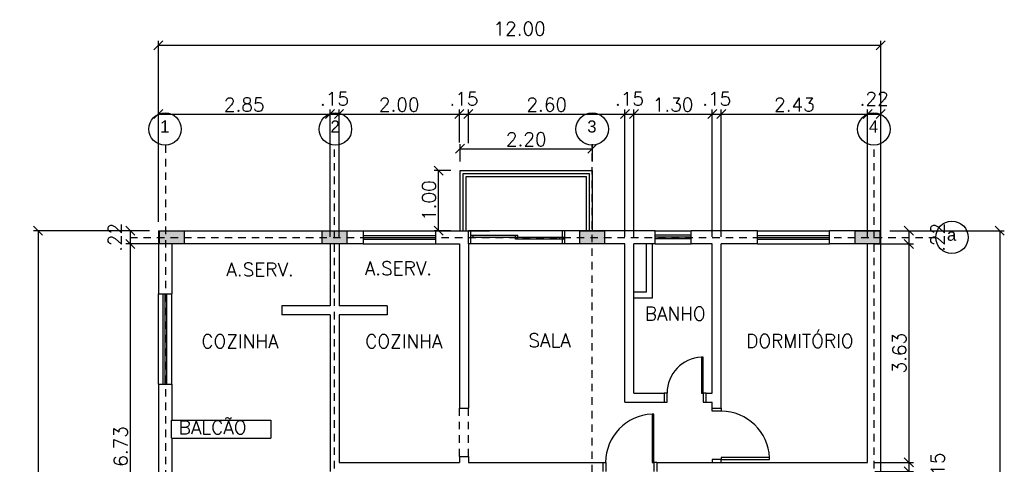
# Model space of a CAD drawing. Header units: metres. Extents: x 224.5 to 240.9, y 27.3 to 47.7.
# Tile 3 of 3: x 224.5 to 240.9, y 40.3 to 47.7. Entities that reach past the tile are written whole.
import ezdxf

# ---------------------------------------------------------------- set-up
doc = ezdxf.new("R2010")
doc.units = ezdxf.units.M
doc.header["$MEASUREMENT"] = 0
doc.linetypes.add('HIDDEN2', pattern=[0.1875, 0.125, -0.0625])
doc.linetypes.add('PLANTA TIPO$0$HIDDEN2', pattern=[0.1875, 0.125, -0.0625])
for name, color, linetype in [('ARQ-PROJ-01', 1, 'HIDDEN2'), ('PLANTA TIPO$0$ARQ-ALVENARIA', 4, 'Continuous'), ('PLANTA TIPO$0$ARQ-COTAS', 30, 'Continuous'), ('PLANTA TIPO$0$ARQ-LINHA FINA', 1, 'Continuous'), ('PLANTA TIPO$0$ARQ-LINHA-01', 1, 'Continuous'), ('PLANTA TIPO$0$ARQ-LINHA-02', 30, 'Continuous'), ('PLANTA TIPO$0$ARQ-PROJ-01', 1, 'PLANTA TIPO$0$HIDDEN2'), ('PLANTA TIPO$0$ARQ-TEXTO3', 3, 'Continuous')]:
    doc.layers.add(name, color=color, linetype=linetype)
doc.styles.add('PLANTA TIPO$0$ROMANS', font='romans.shx')
doc.styles.get("Standard").update_dxf_attribs({"font": 'arial.ttf'})
doc.dimstyles.new('PLANTA TIPO$0$1-150', dxfattribs={"dimscale": 1.5, "dimtxt": 0.15, "dimasz": 0.1, "dimexe": 0.05, "dimexo": 0.1, "dimgap": 0.03, "dimtad": 1, "dimzin": 5, "dimdsep": 46, "dimtxsty": 'PLANTA TIPO$0$ROMANS', "dimblk": 'PLANTA TIPO$0$_Oblique', "dimcen": 0, "dimclrd": 256, "dimclre": 256, "dimclrt": 2, "dimadec": 0, "dimazin": 0, "dimtfac": 1, "dimtofl": 0, "dimtmove": 2, "dimatfit": 3, "dimfxl": 0.04, "dimtolj": 1, "dimtzin": 1, "dimarcsym": 0})

# ---------------------------------------------------------------- blocks, each defined once
blk = doc.blocks.new('PLANTA TIPO$0$_Oblique')
at = {"color": 0, "linetype": 'ByBlock', "lineweight": -2}
blk.add_line((-0.5, -0.5), (0.5, 0.5), dxfattribs=at)
blk = doc.blocks.new('*D124')
at = {"layer": 'DEFPOINTS', "color": 0, "transparency": 16777216}
for p in [(238.802, 47.293), (226.802, 44.21), (238.802, 44.21)]:
    blk.add_point(p, dxfattribs=at)
at = {"layer": 'PLANTA TIPO$0$ARQ-COTAS', "lineweight": -2, "transparency": 16777216}
for p, q in [((226.802, 44.36), (226.802, 47.368)), ((226.802, 47.293), (238.802, 47.293)), ((238.802, 44.36), (238.802, 47.368))]:
    blk.add_line(p, q, dxfattribs=at)
at = {"layer": 'PLANTA TIPO$0$ARQ-COTAS', "lineweight": -2, "transparency": 16777216, "xscale": 0.15, "yscale": 0.15, "zscale": 0.15, "rotation": 180}
blk.add_blockref('PLANTA TIPO$0$_Oblique', (226.802, 47.293), dxfattribs=at)
at = {"layer": 'PLANTA TIPO$0$ARQ-COTAS', "lineweight": -2, "transparency": 16777216, "xscale": 0.15, "yscale": 0.15, "zscale": 0.15}
blk.add_blockref('PLANTA TIPO$0$_Oblique', (238.802, 47.293), dxfattribs=at)
at = {"layer": 'PLANTA TIPO$0$ARQ-COTAS', "color": 2, "transparency": 16777216, "insert": (232.802, 47.569), "char_height": 0.225, "attachment_point": 5, "style": 'PLANTA TIPO$0$ROMANS'}
blk.add_mtext('\\A1;12.00', dxfattribs=at)
blk = doc.blocks.new('*D92')
at = {"layer": 'DEFPOINTS', "color": 0, "transparency": 16777216}
for p in [(231.802, 46.147), (231.802, 45.698), (229.802, 43.96)]:
    blk.add_point(p, dxfattribs=at)
at = {"layer": 'PLANTA TIPO$0$ARQ-COTAS', "lineweight": -2, "transparency": 16777216}
for p, q in [((229.802, 44.11), (229.802, 46.222)), ((229.802, 46.147), (231.802, 46.147)), ((231.802, 45.848), (231.802, 46.222))]:
    blk.add_line(p, q, dxfattribs=at)
at = {"layer": 'PLANTA TIPO$0$ARQ-COTAS', "lineweight": -2, "transparency": 16777216, "xscale": 0.15, "yscale": 0.15, "zscale": 0.15, "rotation": 180}
blk.add_blockref('PLANTA TIPO$0$_Oblique', (229.802, 46.147), dxfattribs=at)
at = {"layer": 'PLANTA TIPO$0$ARQ-COTAS', "lineweight": -2, "transparency": 16777216, "xscale": 0.15, "yscale": 0.15, "zscale": 0.15}
blk.add_blockref('PLANTA TIPO$0$_Oblique', (231.802, 46.147), dxfattribs=at)
at = {"layer": 'PLANTA TIPO$0$ARQ-COTAS', "color": 2, "transparency": 16777216, "insert": (230.802, 46.305), "char_height": 0.225, "attachment_point": 5, "style": 'PLANTA TIPO$0$ROMANS'}
blk.add_mtext('\\A1;2.00', dxfattribs=at)
blk = doc.blocks.new('*D93')
at = {"layer": 'DEFPOINTS', "color": 0, "transparency": 16777216}
for p in [(229.652, 46.147), (226.802, 44.21), (229.652, 43.96)]:
    blk.add_point(p, dxfattribs=at)
at = {"layer": 'PLANTA TIPO$0$ARQ-COTAS', "lineweight": -2, "transparency": 16777216}
for p, q in [((226.802, 44.36), (226.802, 46.222)), ((226.802, 46.147), (229.652, 46.147)), ((229.652, 44.11), (229.652, 46.222))]:
    blk.add_line(p, q, dxfattribs=at)
at = {"layer": 'PLANTA TIPO$0$ARQ-COTAS', "lineweight": -2, "transparency": 16777216, "xscale": 0.15, "yscale": 0.15, "zscale": 0.15, "rotation": 180}
blk.add_blockref('PLANTA TIPO$0$_Oblique', (226.802, 46.147), dxfattribs=at)
at = {"layer": 'PLANTA TIPO$0$ARQ-COTAS', "lineweight": -2, "transparency": 16777216, "xscale": 0.15, "yscale": 0.15, "zscale": 0.15}
blk.add_blockref('PLANTA TIPO$0$_Oblique', (229.652, 46.147), dxfattribs=at)
at = {"layer": 'PLANTA TIPO$0$ARQ-COTAS', "color": 2, "transparency": 16777216, "insert": (228.227, 46.305), "char_height": 0.225, "attachment_point": 5, "style": 'PLANTA TIPO$0$ROMANS'}
blk.add_mtext('\\A1;2.85', dxfattribs=at)
blk = doc.blocks.new('*D94')
at = {"layer": 'DEFPOINTS', "color": 0, "transparency": 16777216}
for p in [(229.802, 46.147), (229.652, 43.96), (229.802, 43.96)]:
    blk.add_point(p, dxfattribs=at)
at = {"layer": 'PLANTA TIPO$0$ARQ-COTAS', "lineweight": -2, "transparency": 16777216}
for p, q in [((229.652, 44.11), (229.652, 46.222)), ((229.652, 46.147), (229.802, 46.147)), ((229.802, 44.11), (229.802, 46.222))]:
    blk.add_line(p, q, dxfattribs=at)
at = {"layer": 'PLANTA TIPO$0$ARQ-COTAS', "lineweight": -2, "transparency": 16777216, "xscale": 0.15, "yscale": 0.15, "zscale": 0.15, "rotation": 180}
blk.add_blockref('PLANTA TIPO$0$_Oblique', (229.652, 46.147), dxfattribs=at)
at = {"layer": 'PLANTA TIPO$0$ARQ-COTAS', "lineweight": -2, "transparency": 16777216, "xscale": 0.15, "yscale": 0.15, "zscale": 0.15}
blk.add_blockref('PLANTA TIPO$0$_Oblique', (229.802, 46.147), dxfattribs=at)
at = {"layer": 'PLANTA TIPO$0$ARQ-COTAS', "color": 2, "transparency": 16777216, "insert": (229.727, 46.402), "char_height": 0.225, "attachment_point": 5, "style": 'PLANTA TIPO$0$ROMANS'}
blk.add_mtext('\\A1;.15', dxfattribs=at)
blk = doc.blocks.new('*D95')
at = {"layer": 'DEFPOINTS', "color": 0, "transparency": 16777216}
for p in [(234.702, 46.147), (234.552, 43.96), (234.702, 43.96)]:
    blk.add_point(p, dxfattribs=at)
at = {"layer": 'PLANTA TIPO$0$ARQ-COTAS', "lineweight": -2, "transparency": 16777216}
for p, q in [((234.552, 44.11), (234.552, 46.222)), ((234.552, 46.147), (234.702, 46.147)), ((234.702, 44.11), (234.702, 46.222))]:
    blk.add_line(p, q, dxfattribs=at)
at = {"layer": 'PLANTA TIPO$0$ARQ-COTAS', "lineweight": -2, "transparency": 16777216, "xscale": 0.15, "yscale": 0.15, "zscale": 0.15, "rotation": 180}
blk.add_blockref('PLANTA TIPO$0$_Oblique', (234.552, 46.147), dxfattribs=at)
at = {"layer": 'PLANTA TIPO$0$ARQ-COTAS', "lineweight": -2, "transparency": 16777216, "xscale": 0.15, "yscale": 0.15, "zscale": 0.15}
blk.add_blockref('PLANTA TIPO$0$_Oblique', (234.702, 46.147), dxfattribs=at)
at = {"layer": 'PLANTA TIPO$0$ARQ-COTAS', "color": 2, "transparency": 16777216, "insert": (234.627, 46.402), "char_height": 0.225, "attachment_point": 5, "style": 'PLANTA TIPO$0$ROMANS'}
blk.add_mtext('\\A1;.15', dxfattribs=at)
blk = doc.blocks.new('*D96')
at = {"layer": 'DEFPOINTS', "color": 0, "transparency": 16777216}
for p in [(231.952, 46.147), (231.802, 45.525), (231.952, 45.516)]:
    blk.add_point(p, dxfattribs=at)
at = {"layer": 'PLANTA TIPO$0$ARQ-COTAS', "lineweight": -2, "transparency": 16777216}
for p, q in [((231.802, 45.675), (231.802, 46.222)), ((231.802, 46.147), (231.952, 46.147)), ((231.952, 45.666), (231.952, 46.222))]:
    blk.add_line(p, q, dxfattribs=at)
at = {"layer": 'PLANTA TIPO$0$ARQ-COTAS', "lineweight": -2, "transparency": 16777216, "xscale": 0.15, "yscale": 0.15, "zscale": 0.15, "rotation": 180}
blk.add_blockref('PLANTA TIPO$0$_Oblique', (231.802, 46.147), dxfattribs=at)
at = {"layer": 'PLANTA TIPO$0$ARQ-COTAS', "lineweight": -2, "transparency": 16777216, "xscale": 0.15, "yscale": 0.15, "zscale": 0.15}
blk.add_blockref('PLANTA TIPO$0$_Oblique', (231.952, 46.147), dxfattribs=at)
at = {"layer": 'PLANTA TIPO$0$ARQ-COTAS', "color": 2, "transparency": 16777216, "insert": (231.877, 46.402), "char_height": 0.225, "attachment_point": 5, "style": 'PLANTA TIPO$0$ROMANS'}
blk.add_mtext('\\A1;.15', dxfattribs=at)
blk = doc.blocks.new('*D97')
at = {"layer": 'DEFPOINTS', "color": 0, "transparency": 16777216}
for p in [(234.552, 46.147), (231.952, 45.516), (234.552, 43.96)]:
    blk.add_point(p, dxfattribs=at)
at = {"layer": 'PLANTA TIPO$0$ARQ-COTAS', "lineweight": -2, "transparency": 16777216}
for p, q in [((231.952, 45.666), (231.952, 46.222)), ((231.952, 46.147), (234.552, 46.147)), ((234.552, 44.11), (234.552, 46.222))]:
    blk.add_line(p, q, dxfattribs=at)
at = {"layer": 'PLANTA TIPO$0$ARQ-COTAS', "lineweight": -2, "transparency": 16777216, "xscale": 0.15, "yscale": 0.15, "zscale": 0.15, "rotation": 180}
blk.add_blockref('PLANTA TIPO$0$_Oblique', (231.952, 46.147), dxfattribs=at)
at = {"layer": 'PLANTA TIPO$0$ARQ-COTAS', "lineweight": -2, "transparency": 16777216, "xscale": 0.15, "yscale": 0.15, "zscale": 0.15}
blk.add_blockref('PLANTA TIPO$0$_Oblique', (234.552, 46.147), dxfattribs=at)
at = {"layer": 'PLANTA TIPO$0$ARQ-COTAS', "color": 2, "transparency": 16777216, "insert": (233.252, 46.305), "char_height": 0.225, "attachment_point": 5, "style": 'PLANTA TIPO$0$ROMANS'}
blk.add_mtext('\\A1;2.60', dxfattribs=at)
blk = doc.blocks.new('*D98')
at = {"layer": 'DEFPOINTS', "color": 0, "transparency": 16777216}
for p in [(236.152, 46.147), (236.002, 43.96), (236.152, 43.96)]:
    blk.add_point(p, dxfattribs=at)
at = {"layer": 'PLANTA TIPO$0$ARQ-COTAS', "lineweight": -2, "transparency": 16777216}
for p, q in [((236.002, 44.11), (236.002, 46.222)), ((236.002, 46.147), (236.152, 46.147)), ((236.152, 44.11), (236.152, 46.222))]:
    blk.add_line(p, q, dxfattribs=at)
at = {"layer": 'PLANTA TIPO$0$ARQ-COTAS', "lineweight": -2, "transparency": 16777216, "xscale": 0.15, "yscale": 0.15, "zscale": 0.15, "rotation": 180}
blk.add_blockref('PLANTA TIPO$0$_Oblique', (236.002, 46.147), dxfattribs=at)
at = {"layer": 'PLANTA TIPO$0$ARQ-COTAS', "lineweight": -2, "transparency": 16777216, "xscale": 0.15, "yscale": 0.15, "zscale": 0.15}
blk.add_blockref('PLANTA TIPO$0$_Oblique', (236.152, 46.147), dxfattribs=at)
at = {"layer": 'PLANTA TIPO$0$ARQ-COTAS', "color": 2, "transparency": 16777216, "insert": (236.077, 46.402), "char_height": 0.225, "attachment_point": 5, "style": 'PLANTA TIPO$0$ROMANS'}
blk.add_mtext('\\A1;.15', dxfattribs=at)
blk = doc.blocks.new('*D99')
at = {"layer": 'DEFPOINTS', "color": 0, "transparency": 16777216}
for p in [(236.002, 46.147), (234.702, 43.96), (236.002, 43.96)]:
    blk.add_point(p, dxfattribs=at)
at = {"layer": 'PLANTA TIPO$0$ARQ-COTAS', "lineweight": -2, "transparency": 16777216}
for p, q in [((234.702, 44.11), (234.702, 46.222)), ((234.702, 46.147), (236.002, 46.147)), ((236.002, 44.11), (236.002, 46.222))]:
    blk.add_line(p, q, dxfattribs=at)
at = {"layer": 'PLANTA TIPO$0$ARQ-COTAS', "lineweight": -2, "transparency": 16777216, "xscale": 0.15, "yscale": 0.15, "zscale": 0.15, "rotation": 180}
blk.add_blockref('PLANTA TIPO$0$_Oblique', (234.702, 46.147), dxfattribs=at)
at = {"layer": 'PLANTA TIPO$0$ARQ-COTAS', "lineweight": -2, "transparency": 16777216, "xscale": 0.15, "yscale": 0.15, "zscale": 0.15}
blk.add_blockref('PLANTA TIPO$0$_Oblique', (236.002, 46.147), dxfattribs=at)
at = {"layer": 'PLANTA TIPO$0$ARQ-COTAS', "color": 2, "transparency": 16777216, "insert": (235.352, 46.305), "char_height": 0.225, "attachment_point": 5, "style": 'PLANTA TIPO$0$ROMANS'}
blk.add_mtext('\\A1;1.30', dxfattribs=at)
blk = doc.blocks.new('*D100')
at = {"layer": 'DEFPOINTS', "color": 0, "transparency": 16777216}
for p in [(238.582, 46.147), (236.152, 43.96), (238.582, 43.96)]:
    blk.add_point(p, dxfattribs=at)
at = {"layer": 'PLANTA TIPO$0$ARQ-COTAS', "lineweight": -2, "transparency": 16777216}
for p, q in [((236.152, 44.11), (236.152, 46.222)), ((236.152, 46.147), (238.582, 46.147)), ((238.582, 44.11), (238.582, 46.222))]:
    blk.add_line(p, q, dxfattribs=at)
at = {"layer": 'PLANTA TIPO$0$ARQ-COTAS', "lineweight": -2, "transparency": 16777216, "xscale": 0.15, "yscale": 0.15, "zscale": 0.15, "rotation": 180}
blk.add_blockref('PLANTA TIPO$0$_Oblique', (236.152, 46.147), dxfattribs=at)
at = {"layer": 'PLANTA TIPO$0$ARQ-COTAS', "lineweight": -2, "transparency": 16777216, "xscale": 0.15, "yscale": 0.15, "zscale": 0.15}
blk.add_blockref('PLANTA TIPO$0$_Oblique', (238.582, 46.147), dxfattribs=at)
at = {"layer": 'PLANTA TIPO$0$ARQ-COTAS', "color": 2, "transparency": 16777216, "insert": (237.367, 46.305), "char_height": 0.225, "attachment_point": 5, "style": 'PLANTA TIPO$0$ROMANS'}
blk.add_mtext('\\A1;2.43', dxfattribs=at)
blk = doc.blocks.new('*D101')
at = {"layer": 'DEFPOINTS', "color": 0, "transparency": 16777216}
for p in [(238.802, 46.147), (238.582, 43.96), (238.802, 43.96)]:
    blk.add_point(p, dxfattribs=at)
at = {"layer": 'PLANTA TIPO$0$ARQ-COTAS', "lineweight": -2, "transparency": 16777216}
for p, q in [((238.582, 44.11), (238.582, 46.222)), ((238.582, 46.147), (238.802, 46.147)), ((238.802, 44.11), (238.802, 46.222))]:
    blk.add_line(p, q, dxfattribs=at)
at = {"layer": 'PLANTA TIPO$0$ARQ-COTAS', "lineweight": -2, "transparency": 16777216, "xscale": 0.15, "yscale": 0.15, "zscale": 0.15, "rotation": 180}
blk.add_blockref('PLANTA TIPO$0$_Oblique', (238.582, 46.147), dxfattribs=at)
at = {"layer": 'PLANTA TIPO$0$ARQ-COTAS', "lineweight": -2, "transparency": 16777216, "xscale": 0.15, "yscale": 0.15, "zscale": 0.15}
blk.add_blockref('PLANTA TIPO$0$_Oblique', (238.802, 46.147), dxfattribs=at)
at = {"layer": 'PLANTA TIPO$0$ARQ-COTAS', "color": 2, "transparency": 16777216, "insert": (238.692, 46.402), "char_height": 0.225, "attachment_point": 5, "style": 'PLANTA TIPO$0$ROMANS'}
blk.add_mtext('\\A1;.22', dxfattribs=at)
blk = doc.blocks.new('*D102')
at = {"layer": 'DEFPOINTS', "color": 0, "transparency": 16777216}
for p in [(226.802, 44.21), (224.802, 32.21), (226.802, 32.21)]:
    blk.add_point(p, dxfattribs=at)
at = {"layer": 'PLANTA TIPO$0$ARQ-COTAS', "lineweight": -2, "transparency": 16777216}
for p, q in [((226.652, 44.21), (224.727, 44.21)), ((224.802, 44.21), (224.802, 32.21)), ((226.652, 32.21), (224.727, 32.21))]:
    blk.add_line(p, q, dxfattribs=at)
at = {"layer": 'PLANTA TIPO$0$ARQ-COTAS', "lineweight": -2, "transparency": 16777216, "xscale": 0.15, "yscale": 0.15, "zscale": 0.15}
for p, rotation in [((224.802, 44.21), 90), ((224.802, 32.21), 270)]:
    blk.add_blockref('PLANTA TIPO$0$_Oblique', p, dxfattribs=dict(at, rotation=rotation))
at = {"layer": 'PLANTA TIPO$0$ARQ-COTAS', "color": 2, "transparency": 16777216, "insert": (224.644, 38.21), "char_height": 0.225, "attachment_point": 5, "rotation": 90, "style": 'PLANTA TIPO$0$ROMANS'}
blk.add_mtext('\\A1;12.00', dxfattribs=at)
blk = doc.blocks.new('*D103')
at = {"layer": 'DEFPOINTS', "color": 0, "transparency": 16777216}
for p in [(226.802, 44.21), (226.333, 43.99), (227.022, 43.99)]:
    blk.add_point(p, dxfattribs=at)
at = {"layer": 'PLANTA TIPO$0$ARQ-COTAS', "lineweight": -2, "transparency": 16777216}
for p, q in [((226.652, 44.21), (226.258, 44.21)), ((226.333, 44.21), (226.333, 43.99)), ((226.872, 43.99), (226.258, 43.99))]:
    blk.add_line(p, q, dxfattribs=at)
at = {"layer": 'PLANTA TIPO$0$ARQ-COTAS', "lineweight": -2, "transparency": 16777216, "xscale": 0.15, "yscale": 0.15, "zscale": 0.15}
for p, rotation in [((226.333, 44.21), 90), ((226.333, 43.99), 270)]:
    blk.add_blockref('PLANTA TIPO$0$_Oblique', p, dxfattribs=dict(at, rotation=rotation))
at = {"layer": 'PLANTA TIPO$0$ARQ-COTAS', "color": 2, "transparency": 16777216, "insert": (226.078, 44.1), "char_height": 0.225, "attachment_point": 5, "rotation": 90, "style": 'PLANTA TIPO$0$ROMANS'}
blk.add_mtext('\\A1;.22', dxfattribs=at)
blk = doc.blocks.new('*D104')
at = {"layer": 'DEFPOINTS', "color": 0, "transparency": 16777216}
for p in [(227.022, 43.99), (226.333, 37.26), (227.052, 37.26)]:
    blk.add_point(p, dxfattribs=at)
at = {"layer": 'PLANTA TIPO$0$ARQ-COTAS', "lineweight": -2, "transparency": 16777216}
for p, q in [((226.872, 43.99), (226.258, 43.99)), ((226.333, 43.99), (226.333, 37.26)), ((226.902, 37.26), (226.258, 37.26))]:
    blk.add_line(p, q, dxfattribs=at)
at = {"layer": 'PLANTA TIPO$0$ARQ-COTAS', "lineweight": -2, "transparency": 16777216, "xscale": 0.15, "yscale": 0.15, "zscale": 0.15}
for p, rotation in [((226.333, 43.99), 90), ((226.333, 37.26), 270)]:
    blk.add_blockref('PLANTA TIPO$0$_Oblique', p, dxfattribs=dict(at, rotation=rotation))
at = {"layer": 'PLANTA TIPO$0$ARQ-COTAS', "color": 2, "transparency": 16777216, "insert": (226.175, 40.625), "char_height": 0.225, "attachment_point": 5, "rotation": 90, "style": 'PLANTA TIPO$0$ROMANS'}
blk.add_mtext('\\A1;6.73', dxfattribs=at)
blk = doc.blocks.new('*D114')
at = {"layer": 'DEFPOINTS', "color": 0, "transparency": 16777216}
for p in [(238.802, 44.21), (238.552, 43.99), (239.268, 43.99)]:
    blk.add_point(p, dxfattribs=at)
at = {"layer": 'PLANTA TIPO$0$ARQ-COTAS', "lineweight": -2, "transparency": 16777216}
for p, q in [((238.952, 44.21), (239.343, 44.21)), ((239.268, 44.21), (239.268, 43.99)), ((238.702, 43.99), (239.343, 43.99))]:
    blk.add_line(p, q, dxfattribs=at)
at = {"layer": 'PLANTA TIPO$0$ARQ-COTAS', "lineweight": -2, "transparency": 16777216, "xscale": 0.15, "yscale": 0.15, "zscale": 0.15}
for p, rotation in [((239.268, 44.21), 90), ((239.268, 43.99), 270)]:
    blk.add_blockref('PLANTA TIPO$0$_Oblique', p, dxfattribs=dict(at, rotation=rotation))
at = {"layer": 'PLANTA TIPO$0$ARQ-COTAS', "color": 2, "transparency": 16777216, "insert": (239.748, 44.1), "char_height": 0.225, "attachment_point": 5, "rotation": 90, "style": 'PLANTA TIPO$0$ROMANS'}
blk.add_mtext('\\A1;.22', dxfattribs=at)
blk = doc.blocks.new('*D115')
at = {"layer": 'DEFPOINTS', "color": 0, "transparency": 16777216}
for p in [(238.552, 43.99), (238.552, 40.36), (239.268, 40.36)]:
    blk.add_point(p, dxfattribs=at)
at = {"layer": 'PLANTA TIPO$0$ARQ-COTAS', "lineweight": -2, "transparency": 16777216}
for p, q in [((238.702, 43.99), (239.343, 43.99)), ((239.268, 43.99), (239.268, 40.36)), ((238.702, 40.36), (239.343, 40.36))]:
    blk.add_line(p, q, dxfattribs=at)
at = {"layer": 'PLANTA TIPO$0$ARQ-COTAS', "lineweight": -2, "transparency": 16777216, "xscale": 0.15, "yscale": 0.15, "zscale": 0.15}
for p, rotation in [((239.268, 43.99), 90), ((239.268, 40.36), 270)]:
    blk.add_blockref('PLANTA TIPO$0$_Oblique', p, dxfattribs=dict(at, rotation=rotation))
at = {"layer": 'PLANTA TIPO$0$ARQ-COTAS', "color": 2, "transparency": 16777216, "insert": (239.111, 42.175), "char_height": 0.225, "attachment_point": 5, "rotation": 90, "style": 'PLANTA TIPO$0$ROMANS'}
blk.add_mtext('\\A1;3.63', dxfattribs=at)
blk = doc.blocks.new('*D116')
at = {"layer": 'DEFPOINTS', "color": 0, "transparency": 16777216}
for p in [(238.552, 40.36), (238.552, 40.21), (239.268, 40.21)]:
    blk.add_point(p, dxfattribs=at)
at = {"layer": 'PLANTA TIPO$0$ARQ-COTAS', "lineweight": -2, "transparency": 16777216}
for p, q in [((238.702, 40.36), (239.343, 40.36)), ((239.268, 40.36), (239.268, 40.21)), ((238.702, 40.21), (239.343, 40.21))]:
    blk.add_line(p, q, dxfattribs=at)
at = {"layer": 'PLANTA TIPO$0$ARQ-COTAS', "lineweight": -2, "transparency": 16777216, "xscale": 0.15, "yscale": 0.15, "zscale": 0.15}
for p, rotation in [((239.268, 40.36), 90), ((239.268, 40.21), 270)]:
    blk.add_blockref('PLANTA TIPO$0$_Oblique', p, dxfattribs=dict(at, rotation=rotation))
at = {"layer": 'PLANTA TIPO$0$ARQ-COTAS', "color": 2, "transparency": 16777216, "insert": (239.748, 40.285), "char_height": 0.225, "attachment_point": 5, "rotation": 90, "style": 'PLANTA TIPO$0$ROMANS'}
blk.add_mtext('\\A1;.15', dxfattribs=at)
blk = doc.blocks.new('*D119')
at = {"layer": 'DEFPOINTS', "color": 0, "transparency": 16777216}
for p in [(238.802, 44.21), (238.802, 32.21), (240.779, 32.21)]:
    blk.add_point(p, dxfattribs=at)
at = {"layer": 'PLANTA TIPO$0$ARQ-COTAS', "lineweight": -2, "transparency": 16777216}
for p, q in [((238.952, 44.21), (240.854, 44.21)), ((240.779, 44.21), (240.779, 32.21)), ((238.952, 32.21), (240.854, 32.21))]:
    blk.add_line(p, q, dxfattribs=at)
at = {"layer": 'PLANTA TIPO$0$ARQ-COTAS', "lineweight": -2, "transparency": 16777216, "xscale": 0.15, "yscale": 0.15, "zscale": 0.15}
for p, rotation in [((240.779, 44.21), 90), ((240.779, 32.21), 270)]:
    blk.add_blockref('PLANTA TIPO$0$_Oblique', p, dxfattribs=dict(at, rotation=rotation))
at = {"layer": 'PLANTA TIPO$0$ARQ-COTAS', "color": 2, "transparency": 16777216, "insert": (240.622, 38.21), "char_height": 0.225, "attachment_point": 5, "rotation": 90, "style": 'PLANTA TIPO$0$ROMANS'}
blk.add_mtext('\\A1;12.00', dxfattribs=at)
blk = doc.blocks.new('*D122')
at = {"layer": 'DEFPOINTS', "color": 0, "transparency": 16777216}
for p in [(234.012, 45.571), (231.812, 45.21), (234.012, 45.21)]:
    blk.add_point(p, dxfattribs=at)
at = {"layer": 'PLANTA TIPO$0$ARQ-COTAS', "lineweight": -2, "transparency": 16777216}
for p, q in [((231.812, 45.36), (231.812, 45.646)), ((234.012, 45.36), (234.012, 45.646)), ((231.812, 45.571), (234.012, 45.571))]:
    blk.add_line(p, q, dxfattribs=at)
at = {"layer": 'PLANTA TIPO$0$ARQ-COTAS', "lineweight": -2, "transparency": 16777216, "xscale": 0.15, "yscale": 0.15, "zscale": 0.15, "rotation": 180}
blk.add_blockref('PLANTA TIPO$0$_Oblique', (231.812, 45.571), dxfattribs=at)
at = {"layer": 'PLANTA TIPO$0$ARQ-COTAS', "lineweight": -2, "transparency": 16777216, "xscale": 0.15, "yscale": 0.15, "zscale": 0.15}
blk.add_blockref('PLANTA TIPO$0$_Oblique', (234.012, 45.571), dxfattribs=at)
at = {"layer": 'PLANTA TIPO$0$ARQ-COTAS', "color": 2, "transparency": 16777216, "insert": (232.912, 45.728), "char_height": 0.225, "attachment_point": 5, "style": 'PLANTA TIPO$0$ROMANS'}
blk.add_mtext('\\A1;2.20', dxfattribs=at)
blk = doc.blocks.new('*D123')
at = {"layer": 'DEFPOINTS', "color": 0, "transparency": 16777216}
for p in [(231.456, 45.21), (231.812, 45.21), (231.812, 44.21)]:
    blk.add_point(p, dxfattribs=at)
at = {"layer": 'PLANTA TIPO$0$ARQ-COTAS', "lineweight": -2, "transparency": 16777216}
for p, q in [((231.662, 45.21), (231.381, 45.21)), ((231.456, 44.21), (231.456, 45.21)), ((231.662, 44.21), (231.381, 44.21))]:
    blk.add_line(p, q, dxfattribs=at)
at = {"layer": 'PLANTA TIPO$0$ARQ-COTAS', "lineweight": -2, "transparency": 16777216, "xscale": 0.15, "yscale": 0.15, "zscale": 0.15}
for p, rotation in [((231.456, 45.21), 90), ((231.456, 44.21), 270)]:
    blk.add_blockref('PLANTA TIPO$0$_Oblique', p, dxfattribs=dict(at, rotation=rotation))
at = {"layer": 'PLANTA TIPO$0$ARQ-COTAS', "color": 2, "transparency": 16777216, "insert": (231.298, 44.71), "char_height": 0.225, "attachment_point": 5, "rotation": 90, "style": 'PLANTA TIPO$0$ROMANS'}
blk.add_mtext('\\A1;1.00', dxfattribs=at)
blk = doc.blocks.new('Pilares')
at = {"layer": 'PLANTA TIPO$0$ARQ-ALVENARIA', "ltscale": 2}
h = blk.add_hatch(dxfattribs=at)
h.set_pattern_fill('AR-CONC', color=256, scale=0.02)
h.set_pattern_definition([(50, (92.33163, 23.22097), (0.143452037, -0.012550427), [0.015, -0.165]), (355, (92.33163, 23.22097), (-0.02775027, 0.15043843), [0.012, -0.132]), (100.451444, (92.34359, 23.21993), (0.11570177, 0.137888), [0.01274804, -0.14022842]), (46.1842, (92.33163, 23.26097), (0.21344827, -0.03310386), [0.0225, -0.2475]), (96.635635, (92.34942, 23.25821), (0.18693239, 0.19482372), [0.01912207, -0.21034275]), (351.18416, (92.33163, 23.26097), (0.18693239, 0.19482372), [0.018, -0.198]), (21, (92.35163, 23.25097), (0.11938141, -0.08052378), [0.015, -0.165]), (326, (92.35163, 23.25097), (0.048663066, 0.14503001), [0.012, -0.132]), (71.451445, (92.36158, 23.24426), (0.168044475, 0.06450623), [0.01274804, -0.14022842]), (37.5, (92.33163, 23.22097), (0.002431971, 0.066578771), [0, -0.1304, 0, -0.134, 0, -0.1325]), (7.5, (92.33163, 23.22097), (0.052613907, 0.078882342), [0, -0.0764, 0, -0.1274, 0, -0.0505]), (327.5, (92.28703, 23.22097), (0.106764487, -0.004510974), [0, -0.05, 0, -0.156, 0, -0.207]), (317.5, (92.26703, 23.22097), (0.116637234, 0.020020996), [0, -0.065, 0, -0.1036, 0, -0.147])])
h.paths.add_polyline_path([(396.019, 74.594), (395.599, 74.594), (395.599, 74.394), (396.019, 74.394)])
h.paths.add_polyline_path([(400.588, 74.594), (400.168, 74.594), (400.168, 74.394), (400.588, 74.394)])
h.paths.add_polyline_path([(391.733, 74.594), (391.598, 74.594), (391.598, 74.394), (391.733, 74.394)])
h.paths.add_polyline_path([(391.598, 74.594), (391.313, 74.594), (391.313, 74.394), (391.598, 74.394)])
h.paths.add_polyline_path([(389.028, 74.594), (388.608, 74.594), (388.608, 74.394), (389.028, 74.394)])
h.paths.add_polyline_path([(388.808, 81.519), (388.608, 81.519), (388.608, 81.384), (388.808, 81.384)])
h.paths.add_polyline_path([(388.808, 81.384), (388.608, 81.384), (388.608, 81.099), (388.808, 81.099)])
h.paths.add_polyline_path([(391.583, 81.248), (391.463, 81.248), (391.463, 81.129), (391.583, 81.129)])
h.paths.add_polyline_path([(391.583, 81.369), (391.463, 81.369), (391.463, 81.248), (391.583, 81.248)])
h.paths.add_polyline_path([(395.868, 81.354), (395.748, 81.354)], flags=16)
h.paths.add_polyline_path([(395.869, 81.429), (395.748, 81.429), (395.749, 81.189), (395.87, 81.189)])
h.paths.add_polyline_path([(395.973, 78.169), (395.733, 78.169), (395.733, 78.049), (395.973, 78.049)])
h.paths.add_polyline_path([(391.583, 78.229), (391.463, 78.229), (391.463, 77.989), (391.583, 77.989)])
h.paths.add_polyline_path([(388.808, 78.319), (388.608, 78.319), (388.608, 77.899), (388.808, 77.899)])
h.paths.add_polyline_path([(389.028, 86.374), (388.608, 86.374), (388.608, 86.174), (389.028, 86.174)])
h.paths.add_polyline_path([(391.733, 86.374), (391.598, 86.374), (391.598, 86.174), (391.733, 86.174)])
h.paths.add_polyline_path([(391.598, 86.374), (391.314, 86.374), (391.314, 86.174), (391.598, 86.174)])
h.paths.add_polyline_path([(395.718, 86.374), (395.593, 86.374), (395.593, 86.174), (395.718, 86.174)])
h.paths.add_polyline_path([(396.013, 86.374), (395.718, 86.374), (395.718, 86.174), (396.013, 86.174)])
h.paths.add_polyline_path([(400.588, 86.374), (400.168, 86.374), (400.168, 86.174), (400.588, 86.174)])
h = blk.add_hatch(dxfattribs=at)
h.set_pattern_fill('AR-CONC', color=256, scale=0.02)
h.set_pattern_definition([(50, (0, 0), (0.143452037, -0.012550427), [0.015, -0.165]), (355, (0, 0), (-0.027750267, 0.150438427), [0.012, -0.132]), (100.451444, (0.01195, -0.00105), (0.11570177, 0.137888), [0.01274804, -0.14022842]), (46.1842, (0, 0.04), (0.213448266, -0.033103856), [0.0225, -0.2475]), (96.635635, (0.01779, 0.03724), (0.18693239, 0.19482372), [0.01912207, -0.21034275]), (351.184164, (0, 0.04), (0.18693239, 0.19482372), [0.018, -0.198]), (21, (0.02, 0.03), (0.11938141, -0.080523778), [0.015, -0.165]), (326, (0.02, 0.03), (0.048663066, 0.14503001), [0.012, -0.132]), (71.451445, (0.02995, 0.02329), (0.168044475, 0.06450623), [0.01274804, -0.14022842]), (37.5, (0, 0), (0.002431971, 0.066578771), [0, -0.1304, 0, -0.134, 0, -0.1325]), (7.5, (0, 0), (0.052613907, 0.078882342), [0, -0.0764, 0, -0.1274, 0, -0.0505]), (327.5, (-0.0446, 0), (0.106764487, -0.004510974), [0, -0.05, 0, -0.156, 0, -0.207]), (317.5, (-0.0646, 0), (0.116637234, 0.020020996), [0, -0.065, 0, -0.1036, 0, -0.147])])
h.paths.add_polyline_path([(400.588, 78.169), (400.348, 78.169), (400.348, 78.049), (400.588, 78.049)])
for points in [[(388.608, 86.174), (389.028, 86.174), (389.028, 86.374), (388.608, 86.374)], [(391.313, 86.174), (391.733, 86.174), (391.733, 86.374), (391.313, 86.374)], [(395.593, 86.174), (396.013, 86.174), (396.013, 86.374), (395.593, 86.374)], [(400.168, 86.174), (400.588, 86.174), (400.588, 86.374), (400.168, 86.374)], [(388.608, 81.099), (388.808, 81.099), (388.808, 81.519), (388.608, 81.519)], [(391.463, 81.129), (391.583, 81.129), (391.583, 81.369), (391.463, 81.369)], [(395.743, 81.189), (395.863, 81.189), (395.863, 81.429), (395.743, 81.429)], [(388.608, 77.899), (388.808, 77.899), (388.808, 78.319), (388.608, 78.319)], [(391.463, 77.989), (391.583, 77.989), (391.583, 78.229), (391.463, 78.229)], [(395.973, 78.049), (395.973, 78.169), (395.733, 78.169), (395.733, 78.049)], [(400.588, 78.049), (400.588, 78.169), (400.348, 78.169), (400.348, 78.049)], [(388.608, 74.394), (389.028, 74.394), (389.028, 74.594), (388.608, 74.594)], [(391.313, 74.394), (391.733, 74.394), (391.733, 74.594), (391.313, 74.594)], [(395.593, 74.394), (396.013, 74.394), (396.013, 74.594), (395.593, 74.594)], [(400.168, 74.394), (400.588, 74.394), (400.588, 74.594), (400.168, 74.594)]]:
    blk.add_lwpolyline(points, close=True, dxfattribs=at)
blk = doc.blocks.new('eixos')
for centre in [(388.708, 88.073), (391.538, 88.073), (395.803, 88.073), (400.483, 88.073), (401.78, 86.274), (401.78, 81.309), (401.78, 78.094), (401.93, 74.494)]:
    blk.add_circle(centre, 0.269)
at = {"layer": 'ARQ-PROJ-01'}
for p, q in [((388.713, 87.803), (388.713, 73.785)), ((391.523, 73.659), (391.523, 87.803)), ((395.803, 73.816), (395.803, 87.803)), ((400.488, 73.659), (400.488, 87.803)), ((388.123, 86.274), (401.51, 86.274)), ((388.123, 81.309), (401.51, 81.309)), ((388.123, 78.109), (401.51, 78.109)), ((388.273, 74.494), (401.66, 74.494))]:
    blk.add_line(p, q, dxfattribs=at)
at = {"char_height": 0.2, "attachment_point": 1}
for s, width, insert in [('1', 0.16224, (388.626, 88.216)), ('2', 0.16224, (391.456, 88.216)), ('3', 0.2, (395.721, 88.216)), ('4', 0.16224, (400.401, 88.216)), ('a', 0.16224, (401.697, 86.417)), ('b', 0.16224, (401.697, 81.452)), ('c', 0.16224, (401.697, 78.237)), ('d', 0.16224, (401.847, 74.637))]:
    blk.add_mtext_dynamic_manual_height_columns(s, width=width, gutter_width=1, heights=[0], dxfattribs=dict(at, insert=insert))

msp = doc.modelspace()

# ---------------------------------------------------------------- linework, layer by layer
for p, q in [((226.802, 44.21), (226.802, 44.21)), ((227.021, 40.76), (227.021, 40.76))]:
    msp.add_line(p, q)
at = {"layer": 'PLANTA TIPO$0$ARQ-ALVENARIA'}
for p, q in [((226.802, 44.21), (226.802, 43.16)), ((226.802, 44.21), (230.202, 44.21)), ((231.402, 44.21), (232.302, 44.21)), ((235.052, 44.21), (233.502, 44.21)), ((236.752, 44.21), (235.652, 44.21)), ((238.802, 44.21), (237.952, 44.21)), ((238.802, 37.46), (238.802, 44.21)), ((227.022, 43.99), (227.022, 43.16)), ((230.202, 43.99), (227.022, 43.99)), ((229.652, 43.99), (229.652, 42.96)), ((229.802, 43.99), (229.802, 42.96)), ((231.402, 43.99), (231.802, 43.99)), ((231.802, 43.99), (231.802, 41.26)), ((231.952, 43.99), (231.952, 41.26)), ((234.552, 43.99), (233.502, 43.99)), ((234.552, 41.36), (234.552, 43.99)), ((234.702, 41.51), (234.702, 43.99)), ((235.052, 43.99), (234.702, 43.99)), ((234.902, 43.99), (234.902, 43.19)), ((235.002, 43.99), (235.002, 43.09)), ((236.002, 43.99), (235.652, 43.99)), ((236.002, 41.51), (236.002, 43.99)), ((236.152, 41.26), (236.152, 43.99)), ((236.752, 43.99), (236.152, 43.99)), ((238.582, 43.99), (237.952, 43.99)), ((238.582, 40.36), (238.582, 43.99)), ((234.902, 43.19), (234.702, 43.19)), ((235.002, 43.09), (234.702, 43.09)), ((228.852, 42.96), (228.852, 42.81)), ((229.652, 42.96), (228.852, 42.96)), ((230.602, 42.96), (229.802, 42.96)), ((230.602, 42.96), (230.602, 42.81)), ((229.652, 42.81), (228.852, 42.81)), ((229.652, 42.81), (229.652, 40.21)), ((229.802, 42.81), (229.802, 40.36)), ((230.602, 42.81), (229.802, 42.81)), ((226.802, 41.66), (226.802, 38.567)), ((227.022, 41.66), (227.022, 41.06)), ((234.702, 41.51), (235.202, 41.51)), ((235.202, 41.51), (235.202, 41.36)), ((235.902, 41.51), (236.002, 41.51)), ((235.902, 41.36), (235.902, 41.51)), ((231.802, 41.26), (231.952, 41.26)), ((234.552, 41.36), (235.202, 41.36)), ((235.902, 41.36), (236.002, 41.36)), ((236.002, 41.26), (236.002, 41.36)), ((236.002, 41.26), (236.152, 41.26)), ((227.021, 40.76), (227.021, 41.06)), ((227.022, 40.76), (227.022, 38.567)), ((231.802, 40.46), (231.802, 40.36)), ((231.802, 40.46), (231.952, 40.46)), ((231.952, 40.46), (231.952, 40.36)), ((229.802, 40.36), (231.802, 40.36)), ((231.952, 40.36), (234.182, 40.36)), ((234.182, 40.36), (234.182, 40.21)), ((235.082, 40.36), (235.082, 40.21)), ((235.082, 40.36), (236.002, 40.36)), ((236.002, 40.36), (236.152, 40.36)), ((236.152, 40.36), (238.582, 40.36))]:
    msp.add_line(p, q, dxfattribs=at)
at = {"layer": 'PLANTA TIPO$0$ARQ-LINHA FINA', "ltscale": 2}
for p, q in [((235.852, 42.11), (235.822, 42.11)), ((235.822, 42.11), (235.822, 41.51)), ((235.852, 41.51), (235.852, 42.11)), ((235.252, 41.51), (235.202, 41.51)), ((235.252, 41.435), (235.252, 41.51)), ((235.252, 41.36), (235.252, 41.435)), ((235.822, 41.51), (235.852, 41.51)), ((235.902, 41.51), (235.852, 41.51)), ((235.852, 41.51), (235.852, 41.36)), ((235.202, 41.36), (235.252, 41.36)), ((235.852, 41.36), (235.902, 41.36))]:
    msp.add_line(p, q, dxfattribs=at)
msp.add_arc((235.853, 41.51), 0.601, 92.9376, 180, dxfattribs=at)
at = {"layer": 'PLANTA TIPO$0$ARQ-LINHA-01'}
for p, q in [((231.862, 44.21), (231.862, 45.16)), ((231.862, 45.16), (233.962, 45.16)), ((233.962, 44.21), (233.962, 45.16)), ((231.912, 44.21), (231.912, 45.11)), ((231.912, 45.11), (233.912, 45.11)), ((233.912, 44.21), (233.912, 45.11)), ((230.202, 44.21), (230.202, 43.99)), ((230.202, 44.21), (231.402, 44.21)), ((231.402, 44.21), (231.402, 43.99)), ((231.952, 43.99), (231.952, 44.21)), ((233.552, 44.21), (231.952, 44.21)), ((231.992, 43.99), (231.992, 44.21)), ((233.512, 43.99), (233.512, 44.21)), ((233.552, 43.99), (233.552, 44.21)), ((235.052, 43.99), (235.052, 44.21)), ((235.052, 44.21), (235.652, 44.21)), ((235.652, 43.99), (235.652, 44.21)), ((236.752, 43.99), (236.752, 44.21)), ((236.752, 44.21), (237.952, 44.21)), ((237.952, 43.99), (237.952, 44.21)), ((230.202, 44.129), (231.402, 44.129)), ((230.202, 44.099), (231.402, 44.099)), ((230.202, 44.069), (231.402, 44.069)), ((232.772, 44.13), (231.992, 44.13)), ((233.552, 44.1), (231.992, 44.1)), ((232.032, 44.1), (232.032, 44.13)), ((232.732, 44.07), (232.732, 44.13)), ((233.552, 44.07), (232.732, 44.07)), ((232.772, 44.07), (232.772, 44.13)), ((233.472, 44.07), (233.472, 44.1)), ((235.052, 44.139), (235.652, 44.139)), ((235.052, 44.109), (235.652, 44.109)), ((235.052, 44.079), (235.652, 44.079)), ((236.752, 44.13), (237.952, 44.13)), ((236.752, 44.1), (237.952, 44.1)), ((236.752, 44.07), (237.952, 44.07)), ((230.202, 43.99), (231.402, 43.99)), ((233.552, 43.99), (231.952, 43.99)), ((235.052, 43.99), (235.652, 43.99)), ((236.752, 43.99), (237.952, 43.99)), ((226.802, 43.16), (227.022, 43.16)), ((226.802, 41.66), (226.802, 43.16)), ((226.882, 41.66), (226.882, 43.16)), ((226.912, 41.66), (226.912, 43.16)), ((226.942, 41.66), (226.942, 43.16)), ((227.022, 41.66), (227.022, 43.16)), ((226.802, 41.66), (227.022, 41.66)), ((236.002, 41.21), (236.002, 41.26)), ((236.152, 41.26), (236.152, 41.21)), ((235.032, 41.16), (235.002, 41.16)), ((235.002, 41.16), (235.002, 40.36)), ((235.032, 40.36), (235.032, 41.16)), ((236.152, 41.21), (236.002, 41.21)), ((236.152, 40.41), (236.002, 40.41)), ((236.002, 40.41), (236.002, 40.36)), ((236.952, 40.44), (236.152, 40.44)), ((236.152, 40.44), (236.152, 40.41)), ((236.152, 40.36), (236.152, 40.41)), ((236.152, 40.41), (236.952, 40.41)), ((236.952, 40.41), (236.952, 40.44)), ((234.182, 40.36), (234.232, 40.36)), ((234.232, 40.36), (234.232, 40.21)), ((235.002, 40.36), (235.032, 40.36)), ((235.082, 40.36), (235.032, 40.36)), ((235.032, 40.36), (235.032, 40.21))]:
    msp.add_line(p, q, dxfattribs=at)
for centre, start, end in [((235.032, 40.36), 92.1894, 180), ((236.152, 40.409), 2.1894, 90)]:
    msp.add_arc(centre, 0.801, start, end, dxfattribs=at)
at = {"layer": 'PLANTA TIPO$0$ARQ-LINHA-02'}
for p, q in [((231.812, 44.21), (231.812, 45.21)), ((231.812, 45.21), (234.012, 45.21)), ((234.012, 44.21), (234.012, 45.21)), ((227.022, 41.06), (228.671, 41.06)), ((228.671, 41.06), (228.671, 40.76)), ((227.021, 40.76), (228.671, 40.76))]:
    msp.add_line(p, q, dxfattribs=at)
at = {"layer": 'PLANTA TIPO$0$ARQ-PROJ-01'}
for p, q in [((231.802, 40.46), (231.802, 41.26)), ((231.952, 40.46), (231.952, 41.26))]:
    msp.add_line(p, q, dxfattribs=at)

# ---------------------------------------------------------------- block references
for name in ['eixos', 'Pilares']:
    msp.add_blockref(name, (-161.796, -42.174))

# ---------------------------------------------------------------- texts
at = {"layer": 'PLANTA TIPO$0$ARQ-TEXTO3', "char_height": 0.225, "attachment_point": 5, "style": 'PLANTA TIPO$0$ROMANS'}
for s, insert in [('A.SERV.', (228.49, 43.565)), ('A.SERV.', (230.789, 43.586)), ('BANHO', (235.387, 42.831)), ('DORMITÓRIO', (237.458, 42.379)), ('COZINHA', (228.156, 42.372)), ('COZINHA', (230.877, 42.372)), ('SALA', (233.3, 42.389)), ('BALCÃO', (227.702, 40.94))]:
    msp.add_mtext_dynamic_manual_height_columns(s, width=2.6, gutter_width=12.5, heights=[0], dxfattribs=dict(at, insert=insert))

# ---------------------------------------------------------------- dimensions: what is measured, and where the dimension line sits
at = {"layer": 'PLANTA TIPO$0$ARQ-COTAS'}
dim = msp.add_linear_dim(base=(238.802, 47.293), p1=(226.802, 44.21), p2=(238.802, 44.21), dimstyle='PLANTA TIPO$0$1-150', dxfattribs=at)
dim.commit()
dim.dimension.update_dxf_attribs({"geometry": '*D124', "text_midpoint": (232.802, 47.569), "dimtype": 160})
for base, p1, p2, picture, middle in [((229.802, 46.147), (229.652, 43.96), (229.802, 43.96), '*D94', (229.727, 46.402)), ((231.952, 46.147), (231.802, 45.525), (231.952, 45.516), '*D96', (231.877, 46.402)), ((234.702, 46.147), (234.552, 43.96), (234.702, 43.96), '*D95', (234.627, 46.402)), ((236.152, 46.147), (236.002, 43.96), (236.152, 43.96), '*D98', (236.077, 46.402)), ((238.802, 46.147), (238.582, 43.96), (238.802, 43.96), '*D101', (238.692, 46.402)), ((229.652, 46.147), (226.802, 44.21), (229.652, 43.96), '*D93', (228.227, 46.305)), ((231.802, 46.147), (229.802, 43.96), (231.802, 45.698), '*D92', (230.802, 46.305)), ((234.552, 46.147), (231.952, 45.516), (234.552, 43.96), '*D97', (233.252, 46.305)), ((236.002, 46.147), (234.702, 43.96), (236.002, 43.96), '*D99', (235.352, 46.305)), ((238.582, 46.147), (236.152, 43.96), (238.582, 43.96), '*D100', (237.367, 46.305)), ((234.012, 45.571), (231.812, 45.21), (234.012, 45.21), '*D122', (232.912, 45.728))]:
    dim = msp.add_linear_dim(base=base, p1=p1, p2=p2, dimstyle='PLANTA TIPO$0$1-150', dxfattribs=at)
    dim.commit()
    dim.dimension.update_dxf_attribs({"geometry": picture, "text_midpoint": middle})
for base, p1, p2, picture, middle in [((231.456, 45.21), (231.812, 44.21), (231.812, 45.21), '*D123', (231.298, 44.71)), ((224.802, 32.21), (226.802, 44.21), (226.802, 32.21), '*D102', (224.644, 38.21)), ((226.333, 43.99), (226.802, 44.21), (227.022, 43.99), '*D103', (226.078, 44.1)), ((239.268, 43.99), (238.802, 44.21), (238.552, 43.99), '*D114', (239.748, 44.1)), ((240.779, 32.21), (238.802, 44.21), (238.802, 32.21), '*D119', (240.622, 38.21)), ((226.333, 37.26), (227.022, 43.99), (227.052, 37.26), '*D104', (226.175, 40.625)), ((239.268, 40.36), (238.552, 43.99), (238.552, 40.36), '*D115', (239.111, 42.175)), ((239.268, 40.21), (238.552, 40.36), (238.552, 40.21), '*D116', (239.748, 40.285))]:
    dim = msp.add_linear_dim(base=base, p1=p1, p2=p2, angle=90, dimstyle='PLANTA TIPO$0$1-150', dxfattribs=at)
    dim.commit()
    dim.dimension.update_dxf_attribs({"geometry": picture, "text_midpoint": middle})

doc.saveas('drawing.dxf')
